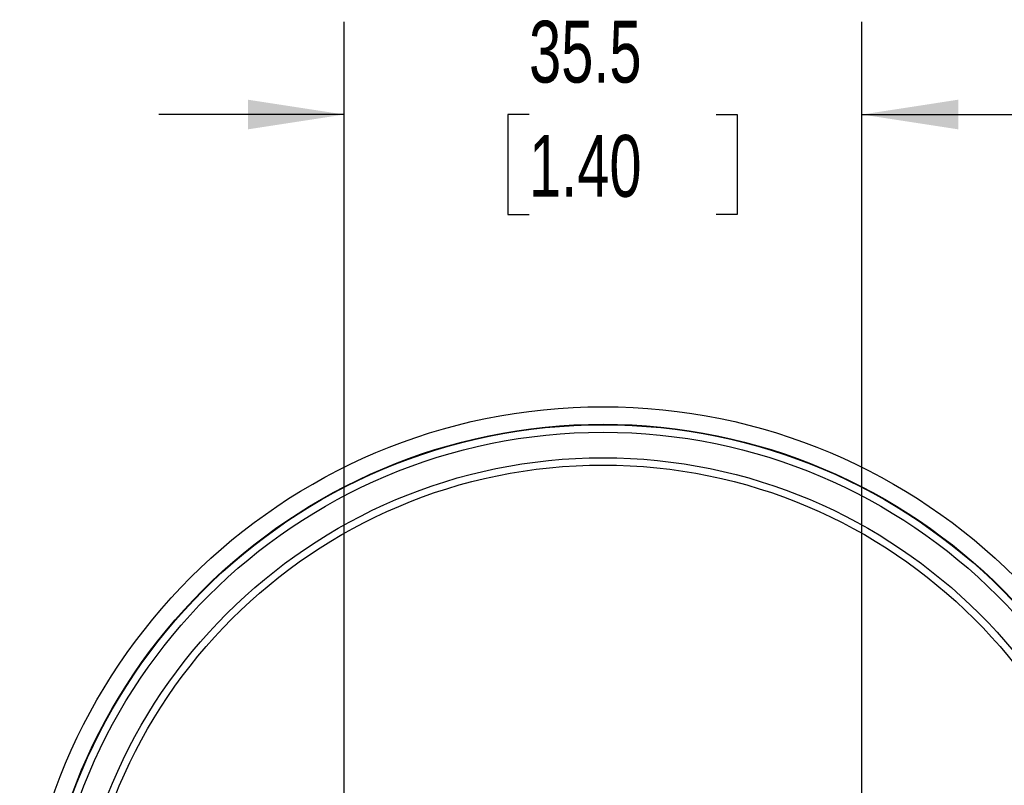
# Model space of a CAD drawing. Header units: millimetres. Extents: x 13 to 546, y 13 to 419.
# Tile 10 of 14: x 99 to 167, y 151 to 203. Entities that reach past the tile are written whole.
import ezdxf

# ---------------------------------------------------------------- set-up
doc = ezdxf.new("R2010")
doc.units = ezdxf.units.MM
doc.header["$LTSCALE"] = 2
doc.linetypes.add('SLD-Solid', pattern=[0])
doc.layers.add('DIMENSIONS', color=140, linetype='SLD-Solid', lineweight=25)
doc.styles.add('SLDTEXTSTYLE0', font='TXT', dxfattribs={"width": 0.7})
doc.dimstyles.new('SLDDIMSTYLE2', dxfattribs={"dimtxt": 4.316016, "dimasz": 6.604, "dimexe": 0, "dimexo": 0.0625, "dimgap": 1.079004, "dimtad": 0, "dimtih": 1, "dimtoh": 1, "dimrnd": 1e-09, "dimzin": 12, "dimdsep": 46, "dimtxsty": 'SLDTEXTSTYLE0', "dimsah": 1, "dimcen": 0.09, "dimadec": 0, "dimazin": 3, "dimtfac": 1, "dimtmove": 0, "dimatfit": 0, "dimfxl": 0, "dimfrac": 2, "dimtolj": 1, "dimtzin": 12, "dimarcsym": 0})

# ---------------------------------------------------------------- blocks, each defined once
blk = doc.blocks.new('_D_2')
at = {"layer": 'DIMENSIONS'}
for p, q in [((121.695, 139.074), (121.695, 202.907)), ((157.195, 139.074), (157.195, 202.907)), ((121.695, 196.557), (108.995, 196.557)), ((134.374, 196.557), (132.925, 196.557)), ((132.925, 196.557), (132.925, 189.697)), ((147.199, 196.557), (148.649, 196.557)), ((148.649, 196.557), (148.649, 189.697)), ((157.195, 196.557), (169.895, 196.557)), ((132.925, 189.697), (134.374, 189.697)), ((148.649, 189.697), (147.199, 189.697))]:
    blk.add_line(p, q, dxfattribs=at)
for points in [[(121.695, 196.557), (115.091, 197.573), (115.091, 195.541)], [(157.195, 196.557), (163.799, 195.541), (163.799, 197.573)]]:
    blk.add_solid(points, dxfattribs=at)
at = {"layer": 'DIMENSIONS', "char_height": 4.2333, "attachment_point": 1, "style": 'SLDTEXTSTYLE0'}
for s, insert in [('35.5', (134.374, 202.98)), ('1.40', (134.374, 195.154))]:
    blk.add_mtext(s, dxfattribs=dict(at, insert=insert))

msp = doc.modelspace()

# ---------------------------------------------------------------- linework, layer by layer
for radius in [40, 38.8, 38.766, 38.25, 36.5, 36]:
    msp.add_circle((139.445, 136.534), radius)

# ---------------------------------------------------------------- dimensions: what is measured, and where the dimension line sits
at = {"layer": 'DIMENSIONS'}
dim = msp.add_linear_dim(base=(157.195, 196.557), p1=(121.695, 136.534), p2=(157.195, 136.534), dimstyle='SLDDIMSTYLE2', dxfattribs=at)
dim.commit()
dim.dimension.update_dxf_attribs({"geometry": '_D_2', "text_midpoint": (140.787, 196.557), "dimtype": 160})

doc.saveas('drawing.dxf')
